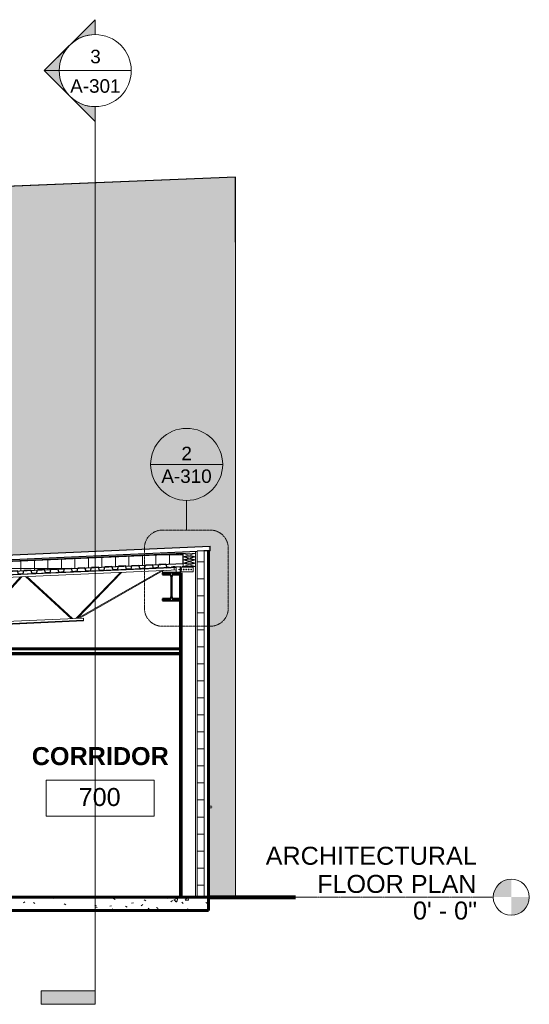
# Model space of a CAD drawing. Header units: inches. Extents: x -2835 to 447, y -63 to 390.
# Tile 3 of 92: x -2363 to -2137, y -48 to 390. Entities that reach past the tile are written whole.
import ezdxf

# ---------------------------------------------------------------- set-up
doc = ezdxf.new("R2010")
doc.units = ezdxf.units.IN
doc.header["$MEASUREMENT"] = 0
doc.linetypes.add('Dash Dot 3_16_', pattern=[0.3125, 0.1875, -0.0625, 0, -0.0625])
doc.linetypes.add('Grid Line 1_2_', pattern=[0.875, 0.5, -0.125, 0.125, -0.125])
for name, color, linetype, lineweight in [('A-ANNO-SYMB', 150, 'Continuous', 9), ('A-AREA-IDEN', 2, 'Continuous', 9), ('A-CLNG', 13, 'Continuous', 18), ('A-DETL', 90, 'Continuous', 9), ('A-DETL-GENF', 92, 'Continuous', 9), ('A-DETL-MEDM', 33, 'Continuous', 30), ('A-DETL-THIN', 151, 'Continuous', 9), ('A-DETL-WIDE', 214, 'Continuous', 60), ('A-DOOR', 31, 'Continuous', 18), ('A-FLOR', 192, 'Continuous', 18), ('A-FLOR-LEVL', 51, 'Continuous', 9), ('A-FLOR-PATT', 8, 'Continuous', 60), ('A-ROOF', 132, 'Continuous', 18), ('A-WALL', 113, 'Continuous', 18), ('A-WALL-PATT', 111, 'Continuous', 18), ('C-TOPO', 7, 'Continuous', 9), ('G-ANNO-SYMB', 111, 'Continuous', 9), ('L-SITE-WALL', 31, 'Continuous', 18), ('S-BEAM', 12, 'Continuous', 18)]:
    doc.layers.add(name, color=color, linetype=linetype, lineweight=lineweight)
doc.styles.add('Arial', font='arial.ttf', dxfattribs={"height": 0.125})
doc.styles.add('Arial_1', font='arial.ttf', dxfattribs={"height": 0.09375})
doc.styles.add('Arial_B', font='arialbd.ttf', dxfattribs={"height": 0.125})
pattern_1 = [(0, (-2446.569, 164), (20.48, 5.12), [0.845, -14.515, 0.845, -14.515, -81.92]), (0, (-2446.569, 164), (20.48, 5.12), [-30.72, 0.845, -29.875, 0.845, -14.515, -35.84]), (0, (-2446.569, 164), (20.48, 5.12), [-76.8, 0.845, -9.395, 0.845, -24.755]), (120, (-2438.889, 166.56), (-14.67405, 15.1762), [0.845, -14.515, 0.845, -14.515, -81.92]), (120, (-2438.889, 166.56), (-14.67405, 15.1762), [-30.72, 0.845, -29.875, 0.845, -14.515, -35.84]), (120, (-2438.889, 166.56), (-14.67405, 15.1762), [-76.8, 0.845, -9.395, 0.845, -24.755]), (240, (-2436.329, 176.8), (-5.80595, -20.2962), [0.845, -14.515, 0.845, -14.515, -81.92]), (240, (-2436.329, 176.8), (-5.80595, -20.2962), [-30.72, 0.845, -29.875, 0.845, -14.515, -35.84]), (240, (-2436.329, 176.8), (-5.80595, -20.2962), [-76.8, 0.845, -9.395, 0.845, -24.755])]
pattern_2 = [(0, (-2446.569, 164), (0, 7.554), []), (90, (-2446.569, 164), (-7.554, 5e-16), [])]

# ---------------------------------------------------------------- blocks, each defined once
blk = doc.blocks.new('Door-Passage-Single-Flush - 36_ x 84_-580242-SHARED SPACE CROSS SECTION')
at = {"layer": 'A-DOOR', "lineweight": 9, "flags": 128}
for points in [[(-2278.69, 39.61), (-2278.67, 39.61), (-2278.65, 39.61), (-2278.62, 39.61), (-2278.6, 39.61), (-2278.58, 39.61), (-2278.55, 39.61), (-2278.53, 39.61), (-2278.51, 39.61), (-2278.49, 39.61), (-2278.47, 39.61), (-2278.44, 39.61), (-2278.42, 39.61), (-2278.4, 39.61), (-2278.38, 39.61), (-2278.36, 39.61), (-2278.35, 39.61), (-2278.33, 39.61), (-2278.31, 39.61), (-2278.29, 39.61), (-2278.28, 39.61), (-2278.26, 39.61), (-2278.25, 39.61), (-2278.23, 39.61), (-2278.22, 39.61), (-2278.21, 39.61), (-2278.2, 39.61), (-2278.19, 39.61)], [(-2278.19, 40.39), (-2278.2, 40.39), (-2278.22, 40.39), (-2278.23, 40.39), (-2278.24, 40.39), (-2278.26, 40.39), (-2278.27, 40.39), (-2278.29, 40.39), (-2278.31, 40.39), (-2278.32, 40.39), (-2278.34, 40.39), (-2278.36, 40.39), (-2278.38, 40.39), (-2278.4, 40.39), (-2278.42, 40.39), (-2278.44, 40.39), (-2278.46, 40.39), (-2278.48, 40.39), (-2278.5, 40.39), (-2278.53, 40.39), (-2278.55, 40.39)]]:
    blk.add_lwpolyline(points, dxfattribs=at)
at = {"layer": 'A-DOOR', "lineweight": 9}
for start, end in [(60, 75), (285, 300), (0, 15), (345, 0)]:
    blk.add_arc((-2278.13, 40), 0.394, start, end, dxfattribs=at)
blk = doc.blocks.new('Door-Passage-Single-Flush - 42_ x 84_-580282-SHARED SPACE CROSS SECTION')
at = {"layer": 'A-DOOR', "lineweight": 9}
for p, q in [((-2278.72, 40.39), (-2279.21, 40.39)), ((-2279.21, 39.61), (-2278.72, 39.61))]:
    blk.add_line(p, q, dxfattribs=at)
at = {"layer": 'A-DOOR', "lineweight": 9, "flags": 128}
for points in [[(-2278.13, 40.39), (-2278.13, 40.39), (-2278.13, 40.39), (-2278.13, 40.39), (-2278.13, 40.39), (-2278.14, 40.39), (-2278.14, 40.39), (-2278.15, 40.39), (-2278.16, 40.39), (-2278.16, 40.39), (-2278.17, 40.39), (-2278.18, 40.39), (-2278.19, 40.39), (-2278.2, 40.39), (-2278.22, 40.39), (-2278.23, 40.39), (-2278.24, 40.39), (-2278.26, 40.39), (-2278.27, 40.39), (-2278.29, 40.39), (-2278.31, 40.39), (-2278.32, 40.39), (-2278.34, 40.39), (-2278.36, 40.39), (-2278.38, 40.39), (-2278.4, 40.39), (-2278.42, 40.39), (-2278.44, 40.39), (-2278.46, 40.39), (-2278.48, 40.39), (-2278.5, 40.39), (-2278.53, 40.39), (-2278.55, 40.39), (-2278.57, 40.39), (-2278.59, 40.39), (-2278.62, 40.39), (-2278.64, 40.39), (-2278.66, 40.39), (-2278.69, 40.39), (-2278.71, 40.39), (-2278.72, 40.39)], [(-2278.72, 39.61), (-2278.69, 39.61), (-2278.67, 39.61), (-2278.65, 39.61), (-2278.62, 39.61), (-2278.6, 39.61), (-2278.58, 39.61), (-2278.55, 39.61), (-2278.53, 39.61), (-2278.51, 39.61), (-2278.49, 39.61), (-2278.47, 39.61), (-2278.44, 39.61), (-2278.42, 39.61), (-2278.4, 39.61), (-2278.38, 39.61), (-2278.36, 39.61), (-2278.35, 39.61), (-2278.33, 39.61), (-2278.31, 39.61), (-2278.29, 39.61), (-2278.28, 39.61), (-2278.26, 39.61), (-2278.25, 39.61), (-2278.23, 39.61), (-2278.22, 39.61), (-2278.21, 39.61), (-2278.2, 39.61), (-2278.19, 39.61), (-2278.18, 39.61), (-2278.17, 39.61), (-2278.16, 39.61), (-2278.15, 39.61), (-2278.15, 39.61), (-2278.14, 39.61), (-2278.14, 39.61), (-2278.13, 39.61), (-2278.13, 39.61), (-2278.13, 39.61), (-2278.13, 39.61)]]:
    blk.add_lwpolyline(points, dxfattribs=at)
at = {"layer": 'A-DOOR', "lineweight": 9}
for start, end in [(60, 75), (285, 300), (0, 15), (345, 0)]:
    blk.add_arc((-2278.13, 40), 0.394, start, end, dxfattribs=at)
blk = doc.blocks.new('K-Series Bar Joist-Rod Web - 22K5-486216-SHARED SPACE CROSS SECTION')
at = {"layer": 'S-BEAM', "color": 250}
for p, q in [((-2295.82, 146.49), (-2451.28, 139.5)), ((-2295.82, 146.24), (-2445.71, 139.5)), ((-2295.82, 145.24), (-2423.46, 139.5)), ((-2337.22, 123.86), (-2300.09, 145.05)), ((-2336.4, 123.9), (-2299.67, 144.86)), ((-2295.82, 145.24), (-2299.68, 145.07)), ((-2299.63, 144.07), (-2299.68, 145.07)), ((-2413.22, 131.8), (-2405.47, 140.31)), ((-2406, 140.29), (-2413.22, 132.35)), ((-2403.76, 140.39), (-2383.46, 121.78)), ((-2382.93, 121.8), (-2403.23, 140.41)), ((-2362.68, 142.23), (-2381.22, 121.88)), ((-2380.69, 121.9), (-2362.15, 142.26)), ((-2360.44, 142.34), (-2340.15, 123.73)), ((-2339.62, 123.75), (-2359.91, 142.36)), ((-2337.98, 123.83), (-2318.25, 144.23)), ((-2337.43, 123.85), (-2317.85, 144.12)), ((-2317.98, 144.25), (-2317.85, 144.12)), ((-2295.82, 144.24), (-2299.63, 144.07)), ((-2299.63, 144), (-2299.63, 144.07)), ((-2295.63, 144.08), (-2295.63, 144)), ((-2451.43, 139.49), (-2556.07, 134.79)), ((-2451.46, 139.24), (-2556.07, 134.54)), ((-2451.46, 138.24), (-2556.07, 133.53)), ((-2492.63, 136.39), (-2511.17, 116.03)), ((-2510.64, 116.06), (-2492.1, 136.41)), ((-2490.39, 136.49), (-2470.09, 117.88)), ((-2469.56, 117.91), (-2489.86, 136.51)), ((-2449.31, 138.34), (-2467.85, 117.98)), ((-2467.32, 118.01), (-2448.78, 138.36)), ((-2446.49, 139.46), (-2451.43, 139.24)), ((-2445.5, 138.51), (-2451.43, 138.24)), ((-2447.07, 138.44), (-2435.96, 128.25)), ((-2435.96, 128.76), (-2446.54, 138.46)), ((-2435.71, 138.95), (-2445.46, 138.51)), ((-2552.86, 133.68), (-2556.07, 133.53)), ((-2552.82, 132.68), (-2556.07, 132.53)), ((-2552.8, 132.43), (-2556.07, 132.28)), ((-2552.86, 133.68), (-2552.82, 132.68)), ((-2514.38, 115.89), (-2552.85, 133.47)), ((-2552.82, 132.68), (-2552.8, 132.43)), ((-2513.56, 115.93), (-2552.45, 133.7)), ((-2534.68, 134.36), (-2534.56, 134.5)), ((-2513.37, 115.95), (-2534.68, 134.36)), ((-2512.81, 115.96), (-2534.29, 134.51)), ((-2334.77, 123.97), (-2413.22, 120.44)), ((-2334.72, 122.97), (-2413.22, 119.44)), ((-2334.71, 122.72), (-2413.22, 119.19)), ((-2334.77, 123.97), (-2334.72, 122.97)), ((-2334.72, 122.97), (-2334.71, 122.72)), ((-2435.71, 119.43), (-2516.02, 115.82)), ((-2434.71, 118.47), (-2515.98, 114.82)), ((-2434.71, 118.22), (-2515.96, 114.57)), ((-2515.98, 114.82), (-2516.02, 115.82)), ((-2515.96, 114.57), (-2515.98, 114.82))]:
    blk.add_line(p, q, dxfattribs=at)
blk = doc.blocks.new('W-Wide Flange - W12X50-421083-SHARED SPACE CROSS SECTION')
at = {"layer": 'S-BEAM', "color": 55, "lineweight": 30}
for p, q in [((-2291.59, 144), (-2299.67, 144)), ((-2299.67, 144), (-2299.67, 143.36)), ((-2299.67, 143.36), (-2296.67, 143.36)), ((-2295.81, 142.5), (-2295.81, 133.3)), ((-2295.44, 133.3), (-2295.44, 142.5)), ((-2294.58, 143.36), (-2291.59, 143.36)), ((-2291.59, 143.36), (-2291.59, 144)), ((-2296.67, 132.44), (-2299.67, 132.44)), ((-2299.67, 132.44), (-2299.67, 131.8)), ((-2299.67, 131.8), (-2291.59, 131.8)), ((-2291.59, 132.44), (-2294.58, 132.44)), ((-2291.59, 131.8), (-2291.59, 132.44))]:
    blk.add_line(p, q, dxfattribs=at)
for centre, start, end in [((-2296.67, 142.5), 0, 90), ((-2294.58, 142.5), 90, 180), ((-2296.67, 133.3), 270, 0), ((-2294.58, 133.3), 180, 270)]:
    blk.add_arc(centre, 0.86, start, end, dxfattribs=at)
blk = doc.blocks.new('W-Wide Flange - W12X50-V2-SHARED SPACE CROSS SECTION')
at = {"layer": 'S-BEAM', "lineweight": 9}
h = blk.add_hatch(dxfattribs=at)
h.set_pattern_fill('FP1_4', color=256, style=0, pattern_type=2)
h.set_pattern_definition([(45, (-2446.569, 164), (-6.3357, 6.3357), []), (45, (-2446.569, 173.6), (-6.3357, 6.3357), [])])
h.paths.add_polyline_path([(-2299.67, 131.8), (-2291.59, 131.8), (-2291.59, 132.44), (-2294.58, 132.44), (-2295.01, 132.56), (-2295.33, 132.87), (-2295.44, 133.3), (-2295.44, 142.5), (-2295.33, 142.93), (-2295.01, 143.24), (-2294.58, 143.36), (-2291.59, 143.36), (-2291.59, 144), (-2299.67, 144), (-2299.67, 143.36), (-2296.67, 143.36), (-2296.24, 143.24), (-2295.93, 142.93), (-2295.81, 142.5), (-2295.81, 133.3), (-2295.93, 132.87), (-2296.24, 132.56), (-2296.67, 132.44), (-2299.67, 132.44)])
at = {"layer": 'S-BEAM', "lineweight": 40}
for p, q in [((-2291.59, 144), (-2299.67, 144)), ((-2299.67, 144), (-2299.67, 143.36)), ((-2299.67, 143.36), (-2296.67, 143.36)), ((-2295.81, 142.5), (-2295.81, 133.3)), ((-2295.44, 133.3), (-2295.44, 142.5)), ((-2294.58, 143.36), (-2291.59, 143.36)), ((-2291.59, 143.36), (-2291.59, 144)), ((-2296.67, 132.44), (-2299.67, 132.44)), ((-2299.67, 132.44), (-2299.67, 131.8)), ((-2299.67, 131.8), (-2291.59, 131.8)), ((-2291.59, 132.44), (-2294.58, 132.44)), ((-2291.59, 131.8), (-2291.59, 132.44))]:
    blk.add_line(p, q, dxfattribs=at)
for centre, start, end in [((-2296.67, 142.5), 0, 90), ((-2294.58, 142.5), 90, 180), ((-2296.67, 133.3), 270, 0), ((-2294.58, 133.3), 180, 270)]:
    blk.add_arc(centre, 0.86, start, end, dxfattribs=at)
blk = doc.blocks.new('Metal Deck - 1 1_2_-V4-SHARED SPACE CROSS SECTION')
at = {"layer": 'A-DETL-MEDM'}
for p, q in [((-2349.58, 144.08), (-2349.21, 145.58)), ((-2345.58, 144.26), (-2346.08, 145.72)), ((-2349.58, 144.08), (-2350.58, 144.03)), ((-2344.58, 144.3), (-2345.58, 144.26))]:
    blk.add_line(p, q, dxfattribs=at)
blk = doc.blocks.new('Rigid Insulation-Section - 4_4_-565213-SHARED SPACE CROSS SECTION')
at = {"layer": 'A-DETL-GENF'}
h = blk.add_hatch(dxfattribs=at)
h.set_pattern_fill('FP1_5', color=256, style=0, pattern_type=2)
h.set_pattern_definition([(0, (-2446.569, 164), (0, 6), []), (90, (-2446.569, 164), (-6, 4e-16), [])])
h.paths.add_polyline_path([(-2561.96, 136.02), (-2290.46, 148.22), (-2290.46, 152.62), (-2290.46, 152.62), (-2561.96, 140.43), (-2561.96, 136.32)])
at = {"layer": 'A-DETL-MEDM'}
for p, q in [((-2290.27, 152.63), (-2561.96, 140.43)), ((-2561.96, 136.02), (-2290.46, 148.22))]:
    blk.add_line(p, q, dxfattribs=at)
blk = doc.blocks.new('Metal Deck - 1 1_2_-V5-SHARED SPACE CROSS SECTION')
at = {"layer": 'A-DETL-MEDM'}
for p, q in [((-2343.58, 144.35), (-2344.58, 144.3)), ((-2343.58, 144.35), (-2343.22, 145.86)), ((-2340.09, 146), (-2343.22, 145.86)), ((-2339.59, 144.52), (-2340.09, 146)), ((-2338.59, 144.57), (-2339.59, 144.52))]:
    blk.add_line(p, q, dxfattribs=at)
blk = doc.blocks.new('Level - Level Head - Circle-15001-SHARED SPACE CROSS SECTION')
at = {"layer": 'A-FLOR-LEVL'}
h = blk.add_hatch(color=256, dxfattribs=at)
edge = h.paths.add_edge_path()
edge.add_line((-2144.75, 0), (-2152.75, 0))
edge.add_arc((-2144.75, 0), 8, 90, 180, ccw=False)
edge.add_line((-2144.75, 8), (-2144.75, 0))
h = blk.add_hatch(color=256, dxfattribs=at)
edge = h.paths.add_edge_path()
edge.add_line((-2144.75, -8), (-2144.75, 0))
edge.add_line((-2144.75, 0), (-2136.75, 0))
edge.add_arc((-2144.75, 0), 8, 270, 360, ccw=False)
blk.add_circle((-2144.75, 0), 8, dxfattribs=at)
blk = doc.blocks.new('Room Tag - Room Tag-42828-SHARED SPACE CROSS SECTION')
at = {"layer": 'A-AREA-IDEN'}
for p, q in [((-2528.41, 51.92), (-2528.41, 35.92)), ((-2528.41, 51.92), (-2480.41, 51.92)), ((-2480.41, 51.92), (-2480.41, 35.92)), ((-2528.41, 35.92), (-2480.41, 35.92))]:
    blk.add_line(p, q, dxfattribs=at)
blk = doc.blocks.new('Section - 3_32_ x 3_8_-18514-SHARED SPACE CROSS SECTION')
at = {"layer": 'G-ANNO-SYMB'}
blk.add_hatch(color=256, dxfattribs=at).paths.add_polyline_path([(-2353.52, -41.61), (-2329.52, -41.61), (-2329.52, -47.61), (-2353.52, -47.61)])
for p, q in [((-2353.52, -41.61), (-2353.52, -47.61)), ((-2329.52, -41.61), (-2353.52, -41.61)), ((-2329.52, -47.61), (-2329.52, -41.61)), ((-2353.52, -47.61), (-2329.52, -47.61))]:
    blk.add_line(p, q, dxfattribs=at)
blk = doc.blocks.new('Section - Section Head - Filled-1526-SHARED SPACE CROSS SECTION')
at = {"layer": 'G-ANNO-SYMB'}
h = blk.add_hatch(color=256, dxfattribs=at)
edge = h.paths.add_edge_path()
edge.add_arc((-2329.52, 367.1), 16.02, 90, 132.0784, ccw=False)
edge.add_line((-2329.52, 383.12), (-2329.52, 389.73))
edge.add_line((-2329.52, 389.73), (-2340.26, 378.99))
h = blk.add_hatch(color=256, dxfattribs=at)
edge = h.paths.add_edge_path()
edge.add_line((-2340.83, 378.41), (-2352.15, 367.1))
edge.add_line((-2352.15, 367.1), (-2345.52, 367.1))
edge.add_arc((-2329.52, 367.1), 16, 135, 180, ccw=False)
h = blk.add_hatch(color=256, dxfattribs=at)
edge = h.paths.add_edge_path()
edge.add_arc((-2329.52, 367.1), 16, 180, 225, ccw=False)
edge.add_line((-2345.52, 367.1), (-2352.15, 367.1))
edge.add_line((-2352.15, 367.1), (-2340.83, 355.79))
h = blk.add_hatch(color=256, dxfattribs=at)
edge = h.paths.add_edge_path()
edge.add_line((-2340.26, 355.21), (-2329.52, 344.47))
edge.add_line((-2329.52, 344.47), (-2329.52, 351.08))
edge.add_arc((-2329.52, 367.1), 16.02, 227.9216, 270, ccw=False)
for p, q in [((-2352.15, 367.1), (-2329.52, 389.73)), ((-2340.26, 378.99), (-2329.52, 389.73)), ((-2329.52, 383.1), (-2329.52, 389.73)), ((-2329.52, 389.73), (-2329.52, 383.12)), ((-2352.15, 367.1), (-2340.83, 378.41)), ((-2352.15, 367.1), (-2329.52, 344.47)), ((-2345.52, 367.1), (-2352.15, 367.1)), ((-2340.83, 355.79), (-2352.15, 367.1)), ((-2352.15, 367.1), (-2345.52, 367.1)), ((-2329.52, 344.47), (-2340.26, 355.21)), ((-2329.52, 351.1), (-2329.52, 344.47)), ((-2329.52, 351.08), (-2329.52, 344.47))]:
    blk.add_line(p, q, dxfattribs=at)
for radius, start, end in [(16, 90, 270), (16.02, 90, 132.0784), (16, 270, 90), (16, 135, 180), (16, 180, 225), (16.02, 227.9216, 270)]:
    blk.add_arc((-2329.52, 367.1), radius, start, end, dxfattribs=at)
blk = doc.blocks.new('Section - Callout Head-19020-SHARED SPACE CROSS SECTION')
at = {"layer": 'A-ANNO-SYMB'}
blk.add_line((-2619.92, 177.26), (-2587.92, 177.26), dxfattribs=at)
for start, end in [(0, 180), (180, 360)]:
    blk.add_arc((-2603.92, 177.26), 16, start, end, dxfattribs=at)

msp = doc.modelspace()

# ---------------------------------------------------------------- hatches: boundary and pattern name
at = {"layer": 'A-DETL-GENF'}
h = msp.add_hatch(dxfattribs=at)
h.set_pattern_fill('FP1_1', color=10, style=0, pattern_type=2)
h.set_pattern_definition(pattern_1)
h.paths.add_polyline_path([(-2767.21, 269.95), (-2267.21, 290.9), (-2267.21, 319.85), (-2767.21, 298.89)])
h = msp.add_hatch(dxfattribs=at)
h.set_pattern_fill('FP1_2', color=10, style=0, pattern_type=2)
h.set_pattern_definition(pattern_2)
h.paths.add_polyline_path([(-2281.21, 140.09), (-2281.21, 153.79), (-2284.21, 153.66), (-2284.21, 140.09)])
at = {"layer": 'A-FLOR-PATT', "lineweight": 9}
h = msp.add_hatch(dxfattribs=at)
h.set_pattern_fill('FP1_3', color=256, style=0, pattern_type=2)
h.set_pattern_definition([(50, (-2446.569, 164), (18.3621, -1.6068), [1.92, -21.12]), (355, (-2446.569, 164), (-3.5523, 19.2559), [1.536, -16.896]), (100.451, (-2445.039, 163.866), (14.8102, 17.6493), [1.632, -17.949]), (46.184, (-2446.57, 169.12), (27.3212, -4.2376), [2.88, -31.68]), (96.636, (-2444.293, 168.767), (23.9275, 24.9372), [2.448, -26.924]), (351.184, (-2446.57, 169.12), (23.9276, 24.9374), [2.304, -25.344]), (21, (-2444.009, 167.84), (15.2808, -10.3075), [1.92, -21.12]), (326, (-2444.009, 167.84), (6.2286, 18.5637), [1.536, -16.896]), (71.451, (-2442.736, 166.981), (21.5098, 8.2563), [1.632, -17.949]), (37.5, (-2446.569, 164), (0.3111, 8.52254), [0.845, -15.846, 0.845, -16.307, -16.96]), (37.5, (-2446.569, 164), (0.3111, 8.52254), [-33.843, 0.845, -16.115]), (7.5, (-2446.569, 164), (6.73464, 10.09743), [0.845, -8.934, 0.845, -15.462, -6.464]), (7.5, (-2446.569, 164), (6.73464, 10.09743), [-26.086, 0.845, -5.619]), (327.5, (-2452.278, 164), (13.6661, -0.57719), [0.845, -5.555, 0.845, -19.123, -26.496]), (327.5, (-2452.278, 164), (13.6661, -0.57719), [-26.368, 0.845, -25.651]), (317.5, (-2454.838, 164), (14.92985, 2.56286), [0.845, -7.475, 0.845, -12.416, -18.816]), (317.5, (-2454.838, 164), (14.92985, 2.56286), [-21.581, 0.845, -17.971])])
h.paths.add_polyline_path([(-2279.21, -6), (-2279.21, 0), (-2573.21, 0), (-2573.21, -6), (-2308.75, -6)])
at = {"layer": 'A-WALL-PATT', "lineweight": 9}
h = msp.add_hatch(dxfattribs=at)
h.set_pattern_fill('FP1_1', color=256, style=0, pattern_type=2)
h.set_pattern_definition(pattern_1)
h.paths.add_polyline_path([(-2278.72, 40.39), (-2278.72, 40.38), (-2278.7, 40.38)])
h.paths.add_polyline_path([(-2573.21, 0), (-2573.21, 142.68), (-2279.21, 155.88), (-2279.21, 40.39), (-2278.01, 40.37), (-2277.78, 40.19), (-2277.75, 40.05), (-2277.79, 39.8), (-2277.93, 39.66), (-2277.95, 39.67), (-2278.03, 39.62), (-2278.24, 39.62), (-2279.21, 39.61), (-2279.21, 0), (-2267.21, 0), (-2267.21, 299.83), (-2767.21, 278.88), (-2767.21, 0), (-2649.78, 0)])
h.paths.add_polyline_path([(-2278.72, 39.62), (-2278.64, 39.66), (-2278.65, 39.66)])
h.paths.add_polyline_path([(-2535.09, 135.79), (-2511.94, 136.77), (-2452.09, 139.46), (-2452.09, 139.5), (-2451.28, 139.5), (-2295.82, 146.5), (-2295.82, 146.56), (-2529.91, 136.02)])
h = msp.add_hatch(dxfattribs=at)
h.set_pattern_fill('FP1_1', color=256, style=0, pattern_type=2)
h.set_pattern_definition(pattern_1)
h.paths.add_polyline_path([(-2290.96, 0), (-2290.96, 144.08), (-2291.59, 144.08), (-2291.59, 0)])
h = msp.add_hatch(dxfattribs=at)
h.set_pattern_fill('FP1_2', color=256, style=0, pattern_type=2)
h.set_pattern_definition(pattern_2)
h.paths.add_polyline_path([(-2281.21, 0), (-2281.21, 140.09), (-2284.21, 140.09), (-2284.21, 0)])

# ---------------------------------------------------------------- linework, layer by layer
at = {"layer": 'A-ANNO-SYMB'}
msp.add_line((-2288.93, 163.04), (-2288.93, 176.21), dxfattribs=at)
at = {"layer": 'A-ANNO-SYMB', "linetype": 'Dash Dot 3_16_'}
for p, q in [((-2278.46, 163.04), (-2299.67, 163.04)), ((-2307.67, 155.04), (-2307.67, 128.29)), ((-2270.46, 128.29), (-2270.46, 155.04)), ((-2299.67, 120.29), (-2278.46, 120.29))]:
    msp.add_line(p, q, dxfattribs=at)
for centre, start, end in [((-2299.67, 155.04), 90, 180), ((-2278.46, 155.04), 0, 90), ((-2299.67, 128.29), 180, 270), ((-2278.46, 128.29), 270, 0)]:
    msp.add_arc(centre, 8, start, end, dxfattribs=at)
at = {"layer": 'A-CLNG', "lineweight": 60}
for p, q in [((-2291.59, 110.25), (-2444.84, 110.25)), ((-2444.84, 108), (-2291.59, 108))]:
    msp.add_line(p, q, dxfattribs=at)
at = {"layer": 'A-CLNG'}
msp.add_line((-2291.59, 108.62), (-2444.84, 108.62), dxfattribs=at)
at = {"layer": 'A-DETL', "lineweight": 30}
for p, q in [((-2267.21, 319.85), (-2767.21, 298.89)), ((-2267.21, 290.9), (-2267.21, 319.85))]:
    msp.add_line(p, q, dxfattribs=at)
at = {"layer": 'A-DETL', "lineweight": 18}
for p, q in [((-2284.96, 151.19), (-2284.96, 153.62)), ((-2278.41, 154.05), (-2284.28, 153.8)), ((-2281.21, 153.79), (-2284.21, 153.66)), ((-2284.21, 153.66), (-2284.21, 140.09)), ((-2281.21, 140.09), (-2281.21, 153.79)), ((-2278.41, 153.83), (-2279.13, 153.8)), ((-2279.13, 153.8), (-2279.13, 153.21)), ((-2279.13, 153.21), (-2278.86, 152.94)), ((-2278.41, 154.05), (-2278.41, 153.83)), ((-2284.96, 152.84), (-2290.46, 152.62)), ((-2290.46, 152.62), (-2290.46, 151.19)), ((-2290.46, 151.19), (-2290.46, 149.77)), ((-2284.96, 151.19), (-2290.46, 151.19)), ((-2290.46, 149.77), (-2290.46, 148.34)), ((-2290.46, 149.77), (-2284.96, 149.77)), ((-2284.96, 151.19), (-2284.96, 152.84)), ((-2284.96, 149.77), (-2284.96, 151.19)), ((-2284.96, 148.34), (-2284.96, 149.77)), ((-2284.96, 143.75), (-2284.96, 149.77)), ((-2281.21, 144), (-2281.21, 153.04)), ((-2290.46, 148.34), (-2290.46, 146.91)), ((-2290.46, 148.34), (-2284.96, 148.34)), ((-2290.46, 146.91), (-2284.96, 146.91)), ((-2284.96, 146.91), (-2284.96, 148.34)), ((-2284.96, 146.5), (-2284.96, 146.91)), ((-2284.21, 144), (-2284.21, 146.5))]:
    msp.add_line(p, q, dxfattribs=at)
at = {"layer": 'A-DETL'}
for p, q in [((-2302.12, 146.21), (-2293.61, 146.59)), ((-2298.11, 144.14), (-2293.61, 144.34)), ((-2293.61, 146.34), (-2298.06, 146.14)), ((-2298.02, 145.14), (-2293.61, 145.34)), ((-2295.63, 146.75), (-2291.59, 146.91)), ((-2295.63, 146.5), (-2295.63, 146.75)), ((-2295.63, 146.5), (-2291.84, 146.67)), ((-2294.89, 146.85), (-2294.14, 146.88)), ((-2294.5, 146.86), (-2294.5, 145.49)), ((-2293.61, 144), (-2293.61, 146.59)), ((-2291.16, 145.55), (-2292.51, 145.55)), ((-2291.84, 144), (-2291.84, 146.67)), ((-2291.59, 144), (-2291.59, 146.91)), ((-2291.59, 146.51), (-2286.09, 146.51)), ((-2291.59, 144.51), (-2286.09, 144.51)), ((-2291.34, 144.51), (-2291.34, 146.51)), ((-2291.16, 145.17), (-2291.16, 145.92)), ((-2290.96, 146.91), (-2284.96, 146.91)), ((-2290.96, 146.51), (-2290.96, 146.91)), ((-2286.09, 146.51), (-2286.09, 144.51))]:
    msp.add_line(p, q, dxfattribs=at)
for centre in [(-2290.24, 145.51), (-2289.14, 145.51), (-2288.04, 145.51), (-2286.94, 145.51)]:
    msp.add_circle(centre, 0.2, dxfattribs=at)
at = {"layer": 'A-DETL-MEDM'}
for p, q in [((-2573.96, 142.64), (-2278.49, 155.91)), ((-2568.21, 140.9), (-2284.21, 153.66)), ((-2281.21, 153.79), (-2278.49, 153.91)), ((-2278.49, 153.91), (-2278.49, 155.91)), ((-2567.46, 140.18), (-2292.13, 152.55)), ((-2291.77, 152.56), (-2290.46, 152.62))]:
    msp.add_line(p, q, dxfattribs=at)
at = {"layer": 'A-DETL-THIN'}
for p, q in [((-2284.96, 152.84), (-2290.46, 151.19)), ((-2290.46, 152.62), (-2284.96, 151.19)), ((-2290.46, 151.19), (-2284.96, 149.77)), ((-2284.96, 151.19), (-2290.46, 149.77)), ((-2290.46, 149.77), (-2284.96, 148.34)), ((-2284.96, 149.77), (-2290.46, 148.34)), ((-2290.46, 148.34), (-2284.96, 146.91)), ((-2284.96, 148.34), (-2290.46, 146.91))]:
    msp.add_line(p, q, dxfattribs=at)
at = {"layer": 'A-DETL-WIDE'}
msp.add_line((-2279.21, 144), (-2279.21, 153.88), dxfattribs=at)
at = {"layer": 'A-FLOR', "lineweight": 60}
for p, q in [((-2279.21, 0), (-2573.21, 0)), ((-2279.21, -6), (-2279.21, 0)), ((-2573.21, -6), (-2279.21, -6))]:
    msp.add_line(p, q, dxfattribs=at)
at = {"layer": 'A-FLOR-LEVL', "linetype": 'Grid Line 1_2_'}
msp.add_line((-2834.52, 0), (-2152.75, 0), dxfattribs=at)
at = {"layer": 'A-ROOF'}
for p, q in [((-2267.21, 319.85), (-2767.21, 298.89)), ((-2267.21, 299.83), (-2267.21, 319.85))]:
    msp.add_line(p, q, dxfattribs=at)
at = {"layer": 'A-WALL', "lineweight": 60}
for p, q in [((-2291.59, 144.08), (-2291.59, 0)), ((-2279.21, 0), (-2279.21, 144.08))]:
    msp.add_line(p, q, dxfattribs=at)
at = {"layer": 'A-WALL'}
for p, q in [((-2290.96, 0), (-2290.96, 144.08)), ((-2284.96, 0), (-2284.96, 144.08)), ((-2284.21, 0), (-2284.21, 140.09)), ((-2281.21, 0), (-2281.21, 140.09))]:
    msp.add_line(p, q, dxfattribs=at)
at = {"layer": 'C-TOPO', "lineweight": 80}
msp.add_line((-2279.21, 0), (-2240.54, 0), dxfattribs=at)
at = {"layer": 'C-TOPO'}
msp.add_line((-2240.54, 0), (-2279.21, 0), dxfattribs=at)
at = {"layer": 'G-ANNO-SYMB'}
for p, q in [((-2345.52, 367.1), (-2313.52, 367.1)), ((-2329.52, 351.1), (-2329.52, -41.61))]:
    msp.add_line(p, q, dxfattribs=at)
at = {"layer": 'L-SITE-WALL'}
msp.add_line((-2267.21, 0), (-2267.21, 299.83), dxfattribs=at)

# ---------------------------------------------------------------- block references
at = {"layer": 'A-ANNO-SYMB'}
msp.add_blockref('Section - Callout Head-19020-SHARED SPACE CROSS SECTION', (314.99, 14.95), dxfattribs=at)
at = {"layer": 'A-AREA-IDEN'}
msp.add_blockref('Room Tag - Room Tag-42828-SHARED SPACE CROSS SECTION', (177.05, 0), dxfattribs=at)
at = {"layer": 'A-DETL-GENF'}
for name, p in [('Rigid Insulation-Section - 4_4_-565213-SHARED SPACE CROSS SECTION', (0, 0)), ('Metal Deck - 1 1_2_-V5-SHARED SPACE CROSS SECTION', (-23.98, -1.08)), ('Metal Deck - 1 1_2_-V5-SHARED SPACE CROSS SECTION', (-17.98, -0.81)), ('Metal Deck - 1 1_2_-V5-SHARED SPACE CROSS SECTION', (-11.99, -0.54)), ('Metal Deck - 1 1_2_-V4-SHARED SPACE CROSS SECTION', (0, 0)), ('Metal Deck - 1 1_2_-V5-SHARED SPACE CROSS SECTION', (0, 0)), ('Metal Deck - 1 1_2_-V5-SHARED SPACE CROSS SECTION', (5.99, 0.27)), ('Metal Deck - 1 1_2_-V5-SHARED SPACE CROSS SECTION', (11.99, 0.54)), ('Metal Deck - 1 1_2_-V5-SHARED SPACE CROSS SECTION', (17.98, 0.81)), ('Metal Deck - 1 1_2_-V5-SHARED SPACE CROSS SECTION', (23.98, 1.08)), ('Metal Deck - 1 1_2_-V5-SHARED SPACE CROSS SECTION', (29.97, 1.35))]:
    msp.add_blockref(name, p, dxfattribs=at)
at = {"layer": 'A-DETL-GENF', "rotation": 2.455248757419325e-05}
for p in [(35.97, 1.62), (41.96, 1.89)]:
    msp.add_blockref('Metal Deck - 1 1_2_-V5-SHARED SPACE CROSS SECTION', p, dxfattribs=at)
at = {"layer": 'A-DOOR'}
for name in ['Door-Passage-Single-Flush - 42_ x 84_-580282-SHARED SPACE CROSS SECTION', 'Door-Passage-Single-Flush - 36_ x 84_-580242-SHARED SPACE CROSS SECTION']:
    msp.add_blockref(name, (0, 0), dxfattribs=at)
at = {"layer": 'A-FLOR-LEVL'}
msp.add_blockref('Level - Level Head - Circle-15001-SHARED SPACE CROSS SECTION', (0, 0), dxfattribs=at)
at = {"layer": 'G-ANNO-SYMB'}
for name in ['Section - Section Head - Filled-1526-SHARED SPACE CROSS SECTION', 'Section - 3_32_ x 3_8_-18514-SHARED SPACE CROSS SECTION']:
    msp.add_blockref(name, (0, 0), dxfattribs=at)
at = {"layer": 'S-BEAM', "color": 250}
msp.add_blockref('K-Series Bar Joist-Rod Web - 22K5-486216-SHARED SPACE CROSS SECTION', (0, 0), dxfattribs=at)
at = {"layer": 'S-BEAM', "color": 135}
msp.add_blockref('W-Wide Flange - W12X50-421083-SHARED SPACE CROSS SECTION', (0, 0), dxfattribs=at)
at = {"layer": 'S-BEAM', "lineweight": 9}
msp.add_blockref('W-Wide Flange - W12X50-V2-SHARED SPACE CROSS SECTION', (0, 0), dxfattribs=at)

# ---------------------------------------------------------------- texts
at = {"layer": 'A-ANNO-SYMB', "char_height": 6, "attachment_point": 1, "style": 'Arial_1'}
for s, insert, width in [('2', (-2291.25, 200.06), 5.656), ('A-310', (-2300.17, 189.97), 27.27)]:
    msp.add_mtext(s, dxfattribs=dict(at, insert=insert, width=width))
at = {"layer": 'A-AREA-IDEN', "char_height": 8, "attachment_point": 1}
for s, insert, width, style in [('CORRIDOR', (-2357.7, 66.64), 73.326, 'Arial_B'), ('700', (-2336.89, 48.47), 22.422, 'Arial')]:
    msp.add_mtext(s, dxfattribs=dict(at, insert=insert, width=width, style=style))
at = {"layer": 'A-FLOR-LEVL', "char_height": 8, "attachment_point": 1, "style": 'Arial'}
for s, insert, width in [('ARCHITECTURAL', (-2253.82, 22.37), 113.322), ('FLOOR PLAN', (-2230.98, 9.87), 85.648), ('0\' - 0"', (-2188.42, -1.97), 34.542)]:
    msp.add_mtext(s, dxfattribs=dict(at, insert=insert, width=width))
at = {"layer": 'G-ANNO-SYMB', "char_height": 6, "attachment_point": 1, "style": 'Arial_1'}
for s, insert, width in [('3', (-2331.73, 376.37), 5.656), ('A-301', (-2340.65, 363.28), 27.27)]:
    msp.add_mtext(s, dxfattribs=dict(at, insert=insert, width=width))

doc.saveas('drawing.dxf')
